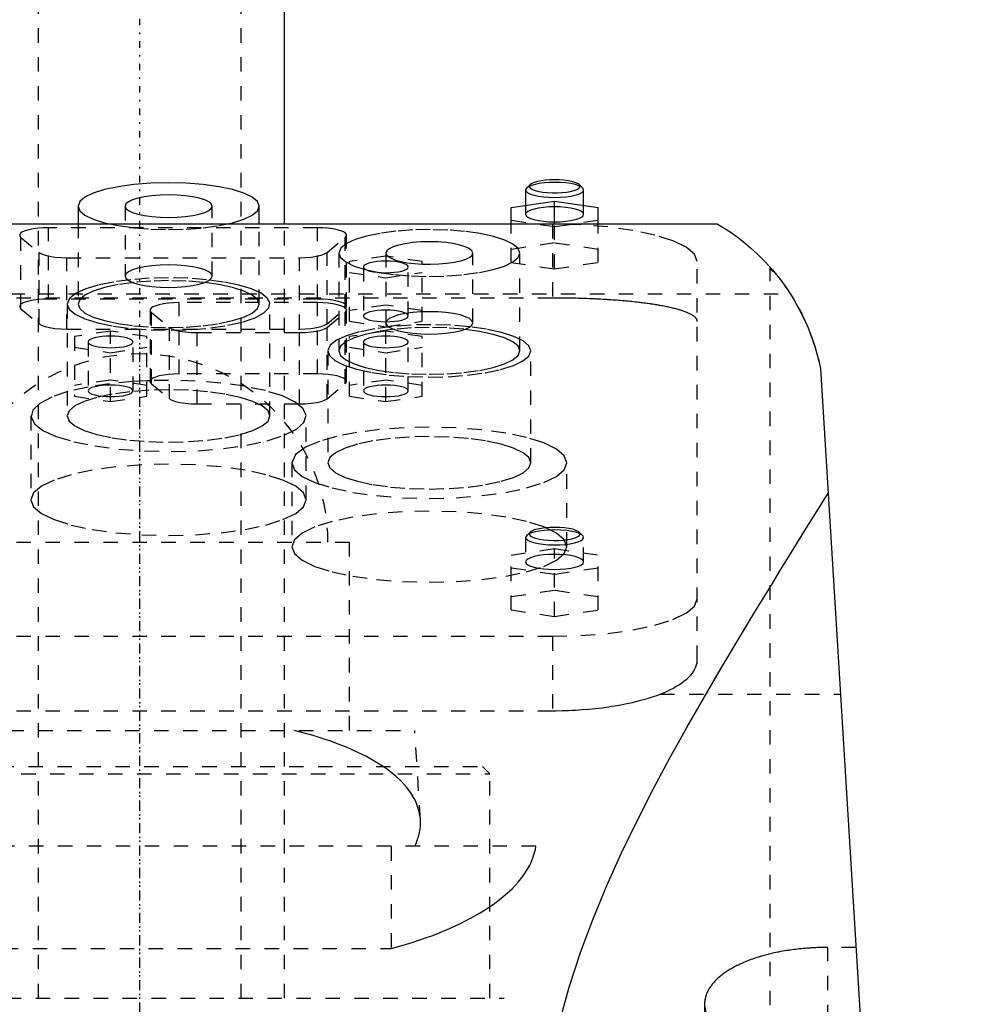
# Model space of a CAD drawing. Extents: x -90 to 90, y -1 to 861.
# Tile 8 of 9: x -8 to 57, y 573 to 641. Entities that reach past the tile are written whole.
import ezdxf

# ---------------------------------------------------------------- set-up
doc = ezdxf.new("R2010")
doc.units = 0
doc.linetypes.add('CENTER', pattern=[1.5, 0.45, -0.5, 0.05, -0.5])
doc.linetypes.add('DASHED', pattern=[2, 1, -1])
for name, color, linetype in [('AM_0', 7, 'CONTINUOUS'), ('AM_3', 7, 'DASHED'), ('AM_7', 7, 'CENTER')]:
    doc.layers.add(name, color=color, linetype=linetype)

msp = doc.modelspace()

# ---------------------------------------------------------------- linework, layer by layer
at = {"layer": 'AM_0', "color": 7, "linetype": 'CONTINUOUS'}
for p, q in [((10, 626.5), (10, 823)), ((26.964, 629.198), (26.723, 628.974)), ((30.577, 628.974), (30.336, 629.198)), ((26.723, 628.974), (26.65, 628.835)), ((26.65, 628.835), (26.65, 627.765)), ((30.65, 627.765), (30.65, 628.835)), ((25.65, 627.616), (28.65, 628.064)), ((28.65, 628.064), (31.65, 627.616)), ((28.65, 626.5), (28.65, 628.064)), ((-4.25, 627.708), (-4.25, 626.5)), ((8.25, 626.5), (8.25, 627.708)), ((25.65, 626.5), (25.65, 627.616)), ((31.65, 626.5), (31.65, 627.616)), ((-39.86, 626.5), (39.86, 626.5)), ((47, 616.5), (57, 453.55))]:
    msp.add_line(p, q, dxfattribs=at)
for points in [[(2, 629.326), (0.781, 629.294), (-0.392, 629.202), (-1.472, 629.053), (-2.419, 628.852), (-3.197, 628.607), (-3.774, 628.327), (-4.13, 628.024), (-4.25, 627.708)], [(8.25, 627.708), (8.13, 628.024), (7.774, 628.327), (7.197, 628.607), (6.419, 628.852), (5.472, 629.053), (4.392, 629.202), (3.219, 629.294), (2, 629.326)], [(28.65, 629.353), (28.281, 629.344), (27.924, 629.317), (27.593, 629.274), (27.298, 629.216), (27.049, 629.145), (26.855, 629.063), (26.723, 628.974)], [(28.65, 629.529), (28.327, 629.522), (28.015, 629.498), (27.725, 629.461), (27.467, 629.41), (27.249, 629.348), (27.08, 629.276), (26.964, 629.198)], [(30.336, 629.198), (30.22, 629.276), (30.051, 629.348), (29.833, 629.41), (29.575, 629.461), (29.285, 629.498), (28.973, 629.522), (28.65, 629.529)], [(30.65, 628.835), (30.612, 628.936), (30.498, 629.033), (30.313, 629.122), (30.064, 629.201), (29.761, 629.265), (29.415, 629.313), (29.04, 629.343), (28.65, 629.353)]]:
    msp.add_lwpolyline(points, dxfattribs=at)
for points in [[(39.86, 626.5, 0), (39.943, 626.451, 0), (40.169, 626.314, 0), (40.47, 626.124, 0), (40.644, 626.009, 0), (40.832, 625.881, 0), (41.246, 625.584, 0), (41.698, 625.234, 0), (42.178, 624.831, 0), (42.676, 624.374, 0), (43.183, 623.865, 0), (43.436, 623.59, 0), (43.689, 623.302, 0), (44.188, 622.688, 0), (44.671, 622.021, 0), (45.133, 621.304, 0), (45.566, 620.536, 0), (45.965, 619.72, 0), (46.149, 619.294, 0), (46.323, 618.857, 0), (46.634, 617.947, 0), (46.892, 616.993, 0), (47, 616.5, 0)], [(43.813, 623.156, 0), (43.843, 623.12, 0), (43.907, 623.042, 0), (43.975, 622.958, 0), (44.011, 622.913, 0), (44.047, 622.868, 0), (44.122, 622.772, 0), (44.2, 622.672, 0), (44.28, 622.567, 0), (44.361, 622.458, 0), (44.444, 622.344, 0), (44.486, 622.286, 0), (44.529, 622.226, 0), (44.616, 622.102, 0), (44.704, 621.973, 0), (44.794, 621.839, 0), (44.885, 621.7, 0), (44.977, 621.556, 0), (45.024, 621.482, 0), (45.07, 621.407, 0), (45.163, 621.254, 0), (45.256, 621.096, 0), (45.303, 621.016, 0)], [(45.758, 620.158, 0), (45.803, 620.067, 0), (45.89, 619.883, 0), (45.976, 619.696, 0), (46.018, 619.601, 0), (46.06, 619.505, 0), (46.142, 619.312, 0), (46.222, 619.115, 0), (46.3, 618.916, 0), (46.375, 618.715, 0), (46.449, 618.511, 0), (46.484, 618.408, 0), (46.519, 618.305, 0), (46.587, 618.097, 0), (46.652, 617.888, 0), (46.714, 617.677, 0), (46.773, 617.465, 0), (46.829, 617.251, 0), (46.856, 617.145, 0), (46.882, 617.037, 0), (46.932, 616.823, 0), (46.978, 616.608, 0), (47, 616.5, 0)], [(28.705, 570.125, 0), (28.993, 571.353, 0), (29.661, 573.773, 0), (30.438, 576.149, 0), (30.863, 577.322, 0), (31.309, 578.484, 0), (32.26, 580.78, 0), (33.277, 583.038, 0), (34.348, 585.259, 0), (35.462, 587.444, 0), (36.609, 589.592, 0), (37.191, 590.652, 0), (37.778, 591.703, 0), (38.962, 593.775, 0), (40.152, 595.808, 0), (41.34, 597.8, 0), (42.519, 599.747, 0), (43.681, 601.647, 0), (44.254, 602.579, 0), (44.821, 603.499, 0), (45.931, 605.298, 0), (47.006, 607.043, 0), (47.528, 607.894, 0)]]:
    msp.add_polyline3d(points, dxfattribs=at)
at = {"layer": 'AM_3', "color": 6, "linetype": 'DASHED'}
for p, q in [((-7, 834), (-7, 299)), ((7, 299), (7, 834)), ((26.65, 627.765), (26.65, 627.145)), ((30.65, 627.145), (30.65, 627.765)), ((-1, 627.708), (-1, 622.878)), ((5, 622.878), (5, 627.708)), ((28.5, 626.47), (-28.5, 626.47)), ((-4.25, 626.5), (-4.25, 620.946)), ((8.25, 620.946), (8.25, 626.5)), ((10, 339), (10, 626.5)), ((28.65, 626.271), (25.65, 626.719)), ((25.65, 623.822), (25.65, 626.5)), ((28.5, 626.47), (28.5, 621.365)), ((31.65, 626.719), (28.65, 626.271)), ((28.65, 623.374), (28.65, 626.5)), ((31.65, 623.822), (31.65, 626.5)), ((-6.28, 621.294), (-6.28, 626.22)), ((12.28, 626.22), (-6.28, 626.22)), ((12.28, 621.294), (12.28, 626.22)), ((14.28, 620.776), (14.28, 625.702)), ((-8.189, 620.622), (-8.189, 625.548)), ((-8.189, 625.548), (-6.939, 624.513)), ((12.939, 624.513), (14.189, 625.548)), ((14.189, 620.622), (14.189, 625.548)), ((28.65, 625.167), (25.65, 624.718)), ((31.65, 624.718), (28.65, 625.167)), ((-6.939, 619.586), (-6.939, 624.513)), ((12.939, 619.586), (12.939, 624.513)), ((13.75, 624.473), (13.75, 617.711)), ((17, 624.473), (17, 619.382)), ((23, 619.643), (23, 624.473)), ((26.25, 624.473), (26.129, 624.79)), ((26.25, 617.711), (26.25, 624.473)), ((-5.03, 624.149), (11.03, 624.149)), ((-5.03, 619.223), (-5.03, 624.149)), ((11.03, 619.223), (11.03, 624.149)), ((17, 624.257), (14.5, 623.883)), ((14.5, 619.755), (14.5, 623.883)), ((19.5, 623.883), (17, 624.257)), ((19.5, 619.755), (19.5, 623.883)), ((25.65, 623.822), (28.65, 623.374)), ((28.65, 623.374), (31.65, 623.822)), ((38.5, 596.365), (38.5, 623.882)), ((14.5, 623.136), (17, 622.763)), ((15.45, 623.51), (15.45, 620.129)), ((17, 622.763), (19.5, 623.136)), ((18.55, 620.129), (18.55, 623.51)), ((43.5, 623.519), (43.5, 453.55)), ((-44.917, 621.65), (44.917, 621.65)), ((28.5, 621.365), (-28.5, 621.365)), ((12.28, 621.294), (-6.28, 621.294)), ((-4.871, 621.293), (-5, 620.946)), ((-5, 620.946), (-5, 613.219)), ((-4.814, 621.361), (-4.871, 621.293)), ((2.72, 616.117), (2.72, 621.044)), ((12.28, 621.044), (2.72, 621.044)), ((8.99, 621.042), (8.814, 621.361)), ((9, 613.219), (9, 620.946)), ((12.28, 616.117), (12.28, 621.044)), ((-8.189, 620.622), (-6.939, 619.586)), ((0.72, 620.526), (0.72, 615.6)), ((0.811, 615.445), (0.811, 620.372)), ((0.811, 620.372), (2.061, 619.336)), ((12.939, 619.586), (14.189, 620.622)), ((12.939, 619.336), (14.189, 620.372)), ((14.189, 615.445), (14.189, 620.372)), ((14.28, 615.6), (14.28, 620.526)), ((17, 620.876), (14.5, 620.503)), ((19.5, 620.503), (17, 620.876)), ((14.5, 619.755), (17, 619.382)), ((17, 619.382), (19.5, 619.755)), ((-5.03, 619.223), (11.03, 619.223)), ((-2, 619.081), (-4.5, 618.707)), ((-2, 614.206), (-2, 619.081)), ((0.5, 618.707), (-2, 619.081)), ((2.061, 614.41), (2.061, 619.336)), ((3.97, 618.973), (11.03, 618.973)), ((3.97, 614.047), (3.97, 618.973)), ((11.03, 614.047), (11.03, 618.973)), ((12.939, 614.41), (12.939, 619.336)), ((17, 619.081), (14.5, 618.707)), ((17, 614.206), (17, 619.081)), ((19.5, 618.707), (17, 619.081)), ((-4.5, 618.707), (-4.5, 614.579)), ((-3.55, 618.333), (-3.55, 614.953)), ((-0.45, 614.953), (-0.45, 618.333)), ((0.5, 614.579), (0.5, 618.707)), ((14.5, 614.579), (14.5, 618.707)), ((15.45, 618.333), (15.45, 614.953)), ((18.55, 614.953), (18.55, 618.333)), ((19.5, 614.579), (19.5, 618.707)), ((-4.5, 617.96), (-2, 617.586)), ((-2, 617.586), (0.5, 617.96)), ((13, 617.711), (13, 609.984)), ((14.5, 617.96), (17, 617.586)), ((17, 617.586), (19.5, 617.96)), ((27, 609.984), (27, 617.711)), ((-2, 615.7), (-4.5, 615.326)), ((0.5, 615.326), (-2, 615.7)), ((0.498, 615.647), (-0.452, 615.595)), ((0.719, 615.655), (0.498, 615.647)), ((0.731, 615.656), (0.719, 615.655)), ((2, 615.678), (0.731, 615.656)), ((12.28, 616.117), (2.72, 616.117)), ((17, 615.7), (14.5, 615.326)), ((19.5, 615.326), (17, 615.7)), ((0.811, 615.445), (2.061, 614.41)), ((12.939, 614.41), (14.189, 615.445)), ((-4.5, 614.579), (-2, 614.206)), ((-2, 614.206), (0.5, 614.579)), ((14.5, 614.579), (17, 614.206)), ((17, 614.206), (19.5, 614.579)), ((3.97, 614.047), (11.03, 614.047)), ((-7.5, 613.219), (-7.5, 607.424)), ((11.5, 607.424), (11.5, 613.219)), ((10.5, 609.984), (10.5, 604.189)), ((29.5, 604.189), (29.5, 609.984)), ((26.723, 604.968), (26.65, 604.829)), ((26.65, 604.829), (26.65, 603.139)), ((26.964, 605.192), (26.723, 604.968)), ((30.577, 604.968), (30.336, 605.192)), ((30.65, 603.139), (30.65, 604.829)), ((-14.5, 604.5), (14.5, 604.5)), ((14.5, 591.5), (14.5, 604.5)), ((25.65, 603.61), (28.65, 604.059)), ((28.65, 604.059), (31.65, 603.61)), ((28.65, 599.368), (28.65, 604.059)), ((25.65, 599.816), (25.65, 603.61)), ((31.65, 599.816), (31.65, 603.61)), ((28.65, 602.266), (25.65, 602.714)), ((31.65, 602.714), (28.65, 602.266)), ((28.65, 601.161), (25.65, 600.713)), ((31.65, 600.713), (28.65, 601.161)), ((25.65, 599.816), (28.65, 599.368)), ((28.65, 599.368), (31.65, 599.816)), ((-28.5, 598), (28.5, 598)), ((28.5, 598), (28.5, 592.859)), ((35.934, 594), (48.381, 594)), ((-28.5, 592.859), (28.5, 592.859)), ((-19, 591.5), (19, 591.5)), ((19.386, 585.33), (19, 591.5)), ((-23.675, 589), (23.675, 589)), ((24.175, 588.5), (23.675, 589)), ((-24.175, 588.5), (24.175, 588.5)), ((24.175, 573), (24.175, 588.5)), ((27.357, 583.5), (-27.357, 583.5)), ((17.375, 583.5), (17.375, 576.439)), ((-17.375, 576.439), (17.375, 576.439)), ((47.5, 453.55), (47.5, 576.506)), ((49.454, 576.506), (47.5, 576.506)), ((-25.175, 573), (25.175, 573)), ((25.75, 493), (25.175, 573)), ((39, 572.578), (39, 453.55))]:
    msp.add_line(p, q, dxfattribs=at)
for points in [[(26.964, 629.198), (26.905, 629.111), (26.912, 629.024), (26.984, 628.938), (27.118, 628.858), (27.31, 628.785), (27.551, 628.724), (27.835, 628.676), (28.148, 628.642), (28.481, 628.626), (28.819, 628.626), (29.152, 628.642), (29.465, 628.676), (29.749, 628.724), (29.99, 628.785), (30.182, 628.858), (30.316, 628.938), (30.388, 629.024), (30.395, 629.111), (30.336, 629.198)], [(-1, 627.708), (-0.942, 627.556), (-0.772, 627.411), (-0.494, 627.277), (-0.121, 627.159), (0.333, 627.062), (0.852, 626.991), (1.415, 626.946), (2, 626.931), (2.585, 626.946), (3.148, 626.991), (3.667, 627.062), (4.121, 627.159), (4.494, 627.277), (4.772, 627.411), (4.942, 627.556), (5, 627.708), (4.942, 627.859), (4.772, 628.005), (4.494, 628.139), (4.121, 628.257), (3.667, 628.354), (3.148, 628.425), (2.585, 628.469), (2, 628.484)], [(2, 628.484), (1.415, 628.469), (0.852, 628.425), (0.333, 628.354), (-0.121, 628.257), (-0.494, 628.139), (-0.772, 628.005), (-0.942, 627.859), (-1, 627.708)], [(26.65, 628.835), (26.688, 628.734), (26.802, 628.637), (26.987, 628.547), (27.236, 628.469), (27.539, 628.404), (27.885, 628.357), (28.26, 628.327), (28.65, 628.317), (29.04, 628.327), (29.415, 628.357), (29.761, 628.404), (30.064, 628.469), (30.313, 628.547), (30.498, 628.637), (30.612, 628.734), (30.65, 628.835)], [(-4.25, 627.708), (-4.13, 627.392), (-3.774, 627.089), (-3.197, 626.809), (-2.419, 626.564), (-1.472, 626.363), (-0.392, 626.213), (0.781, 626.121), (2, 626.09), (3.219, 626.121), (4.392, 626.213), (5.472, 626.363), (6.419, 626.564), (7.197, 626.809), (7.774, 627.089), (8.13, 627.392), (8.25, 627.708)], [(28.65, 627.662), (28.26, 627.652), (27.885, 627.623), (27.539, 627.575), (27.236, 627.511), (26.987, 627.432), (26.802, 627.343), (26.688, 627.246), (26.65, 627.145), (26.688, 627.044), (26.802, 626.946), (26.987, 626.857), (27.236, 626.778), (27.539, 626.714), (27.885, 626.666), (28.26, 626.637), (28.65, 626.627), (29.04, 626.637), (29.415, 626.666), (29.761, 626.714), (30.064, 626.778), (30.313, 626.857), (30.498, 626.946), (30.612, 627.044), (30.65, 627.145)], [(30.65, 627.145), (30.612, 627.246), (30.498, 627.343), (30.313, 627.432), (30.064, 627.511), (29.761, 627.575), (29.415, 627.623), (29.04, 627.652), (28.65, 627.662)], [(38.5, 623.882), (38.308, 624.387), (37.739, 624.872), (36.815, 625.32), (35.571, 625.712), (34.056, 626.034), (32.327, 626.273), (30.451, 626.42), (28.5, 626.47)], [(-6.28, 626.22), (-6.652, 626.211), (-7.012, 626.184), (-7.346, 626.14), (-7.642, 626.081), (-7.891, 626.009), (-8.083, 625.926), (-8.213, 625.835), (-8.274, 625.739), (-8.266, 625.643), (-8.189, 625.548)], [(14.189, 625.548), (14.266, 625.643), (14.274, 625.739), (14.213, 625.835), (14.083, 625.926), (13.891, 626.009), (13.642, 626.081), (13.346, 626.14), (13.012, 626.184), (12.652, 626.211), (12.28, 626.22)], [(26.129, 624.79), (25.776, 625.091), (25.205, 625.368), (24.437, 625.612), (23.502, 625.813), (22.434, 625.963), (21.275, 626.056), (20.067, 626.09), (18.856, 626.063), (17.689, 625.976), (16.61, 625.832), (15.658, 625.636), (14.87, 625.397), (14.276, 625.122)], [(14.276, 625.122), (13.883, 624.805), (13.75, 624.473)], [(20, 625.249), (19.415, 625.234), (18.852, 625.19), (18.333, 625.118), (17.879, 625.022), (17.506, 624.904), (17.228, 624.77), (17.058, 624.624), (17, 624.473)], [(19.5, 623.707), (20.081, 623.697), (20.66, 623.715), (21.213, 623.763), (21.721, 623.837), (22.164, 623.935), (22.525, 624.053), (22.791, 624.188), (22.951, 624.333), (23, 624.483), (22.935, 624.633), (22.76, 624.777), (22.48, 624.91), (22.107, 625.025), (21.654, 625.12), (21.139, 625.191), (20.58, 625.235), (20, 625.249)], [(-6.939, 624.513), (-6.771, 624.412), (-6.526, 624.324), (-6.214, 624.25), (-5.85, 624.195), (-5.449, 624.161), (-5.03, 624.149)], [(11.03, 624.149), (11.449, 624.161), (11.85, 624.195), (12.214, 624.25), (12.526, 624.324), (12.771, 624.412), (12.939, 624.513)], [(13.75, 624.473), (13.87, 624.157), (14.226, 623.854), (14.803, 623.574), (15.581, 623.329), (16.528, 623.128), (17.608, 622.978), (18.781, 622.886), (20, 622.855), (21.219, 622.886), (22.392, 622.978), (23.472, 623.128), (24.419, 623.329), (25.197, 623.574), (25.774, 623.854), (26.13, 624.157), (26.25, 624.473)], [(17, 624.473), (17.036, 624.353), (17.143, 624.236)], [(17.143, 624.236), (17.355, 624.106), (17.656, 623.988), (18.034, 623.886), (18.478, 623.804), (18.972, 623.743), (19.5, 623.707)], [(-1, 622.878), (-0.942, 622.727), (-0.772, 622.581), (-0.494, 622.447), (-0.121, 622.329), (0.333, 622.233), (0.852, 622.161), (1.415, 622.117), (2, 622.102), (2.585, 622.117), (3.148, 622.161), (3.667, 622.233), (4.121, 622.329), (4.494, 622.447), (4.772, 622.581), (4.942, 622.727), (5, 622.878), (4.942, 623.03), (4.772, 623.175), (4.494, 623.31), (4.121, 623.427), (3.667, 623.524), (3.148, 623.596), (2.585, 623.64), (2, 623.655)], [(2, 623.655), (1.415, 623.64), (0.852, 623.596), (0.333, 623.524), (-0.121, 623.427), (-0.494, 623.31), (-0.772, 623.175), (-0.942, 623.03), (-1, 622.878)], [(2, 622.758), (0.668, 622.725), (-0.615, 622.627), (-1.802, 622.468), (-2.851, 622.253), (-3.722, 621.99), (-4.385, 621.689), (-4.814, 621.361)], [(8.814, 621.361), (8.385, 621.689), (7.722, 621.99), (6.851, 622.253), (5.802, 622.468), (4.615, 622.627), (3.332, 622.725), (2, 622.758)], [(-6.28, 621.294), (-6.652, 621.285), (-7.012, 621.258), (-7.346, 621.214), (-7.642, 621.155), (-7.891, 621.083), (-8.083, 621), (-8.213, 620.909), (-8.274, 620.813), (-8.266, 620.716), (-8.189, 620.622)], [(-5, 620.946), (-4.861, 620.587), (-4.449, 620.242), (-3.781, 619.925), (-2.884, 619.649), (-1.792, 619.424), (-0.55, 619.259), (0.793, 619.162), (2.185, 619.135), (3.569, 619.181), (4.891, 619.296), (6.098, 619.478), (7.142, 619.717), (7.982, 620.005), (8.584, 620.331), (8.925, 620.681), (8.99, 621.042)], [(2.72, 621.044), (2.348, 621.034), (1.988, 621.008), (1.654, 620.964), (1.358, 620.905), (1.109, 620.833), (0.917, 620.749), (0.787, 620.659), (0.726, 620.563), (0.734, 620.466), (0.811, 620.372)], [(14.189, 620.622), (14.266, 620.716), (14.274, 620.813), (14.213, 620.909), (14.083, 621), (13.891, 621.083), (13.642, 621.155), (13.346, 621.214), (13.012, 621.258), (12.652, 621.285), (12.28, 621.294)], [(14.189, 620.372), (14.266, 620.466), (14.274, 620.563), (14.213, 620.659), (14.083, 620.749), (13.891, 620.833), (13.642, 620.905), (13.346, 620.964), (13.012, 621.008), (12.652, 621.034), (12.28, 621.044)], [(17, 619.643), (17.058, 619.492), (17.228, 619.346), (17.506, 619.212), (17.879, 619.094), (18.333, 618.997), (18.852, 618.926), (19.415, 618.882), (20, 618.867), (20.585, 618.882), (21.148, 618.926), (21.667, 618.997), (22.121, 619.094), (22.494, 619.212), (22.772, 619.346), (22.942, 619.492), (23, 619.643), (22.942, 619.795), (22.772, 619.94), (22.494, 620.074), (22.121, 620.192), (21.667, 620.289), (21.148, 620.36), (20.585, 620.405), (20, 620.42)], [(20, 620.42), (19.415, 620.405), (18.852, 620.36), (18.333, 620.289), (17.879, 620.192), (17.506, 620.074), (17.228, 619.94), (17.058, 619.795), (17, 619.643)], [(-6.939, 619.586), (-6.771, 619.486), (-6.526, 619.397), (-6.214, 619.324), (-5.85, 619.269), (-5.449, 619.235), (-5.03, 619.223)], [(11.03, 619.223), (11.449, 619.235), (11.85, 619.269), (12.214, 619.324), (12.526, 619.397), (12.771, 619.486), (12.939, 619.586)], [(2.061, 619.336), (2.229, 619.236), (2.474, 619.147), (2.786, 619.074), (3.15, 619.019), (3.551, 618.985), (3.97, 618.973)], [(11.03, 618.973), (11.449, 618.985), (11.85, 619.019), (12.214, 619.074), (12.526, 619.147), (12.771, 619.236), (12.939, 619.336)], [(13.75, 617.711), (13.87, 617.396), (14.226, 617.092), (14.803, 616.813), (15.581, 616.567), (16.528, 616.366), (17.608, 616.217), (18.781, 616.125), (20, 616.094), (21.219, 616.125), (22.392, 616.217), (23.472, 616.366), (24.419, 616.567), (25.197, 616.813), (25.774, 617.092), (26.13, 617.396), (26.25, 617.711), (26.13, 618.027), (25.774, 618.33), (25.197, 618.61), (24.419, 618.855), (23.472, 619.056), (22.392, 619.206), (21.219, 619.298), (20, 619.329)], [(20, 619.329), (18.781, 619.298), (17.608, 619.206), (16.528, 619.056), (15.581, 618.855), (14.803, 618.61), (14.226, 618.33), (13.87, 618.027), (13.75, 617.711)], [(27, 617.711), (26.868, 618.061), (26.477, 618.398), (25.842, 618.709), (24.986, 618.983), (23.943, 619.208), (22.751, 619.377), (21.455, 619.483), (20.104, 619.523), (18.749, 619.494), (17.442, 619.398), (16.231, 619.238), (15.162, 619.021), (14.275, 618.754)], [(14.275, 618.754), (13.596, 618.443), (13.166, 618.103), (13.001, 617.748), (13.11, 617.392), (13.486, 617.048), (14.116, 616.73), (14.975, 616.45), (16.03, 616.219), (17.239, 616.046), (18.556, 615.938), (19.929, 615.9), (21.304, 615.931), (22.629, 616.032), (23.852, 616.198), (24.924, 616.424), (25.805, 616.699), (26.46, 617.014), (26.864, 617.356), (27, 617.711)], [(-3.556, 615.214), (-4.944, 614.897), (-6.069, 614.517), (-6.888, 614.087), (-7.37, 613.625), (-7.496, 613.147), (-7.261, 612.672), (-6.676, 612.217), (-5.76, 611.801), (-4.551, 611.438), (-3.092, 611.143), (-1.441, 610.927), (0.341, 610.798), (2.187, 610.761), (4.025, 610.817), (5.786, 610.964), (7.403, 611.197), (8.816, 611.506), (9.969, 611.881), (10.821, 612.306), (11.337, 612.766), (11.5, 613.243), (11.301, 613.719), (10.75, 614.177), (9.866, 614.598), (8.684, 614.966), (7.249, 615.268), (5.614, 615.493), (3.842, 615.631), (2, 615.678)], [(-0.452, 615.595), (-2.071, 615.441), (-3.556, 615.214)], [(2.72, 616.117), (2.348, 616.108), (1.988, 616.081), (1.654, 616.038), (1.358, 615.979), (1.109, 615.906), (0.917, 615.823), (0.787, 615.732), (0.726, 615.637), (0.734, 615.54), (0.811, 615.445)], [(14.189, 615.445), (14.266, 615.54), (14.274, 615.637), (14.213, 615.732), (14.083, 615.823), (13.891, 615.906), (13.642, 615.979), (13.346, 616.038), (13.012, 616.081), (12.652, 616.108), (12.28, 616.117)], [(2, 615.031), (0.634, 614.996), (-0.679, 614.893), (-1.889, 614.725), (-2.95, 614.5), (-3.82, 614.226), (-4.467, 613.912), (-4.865, 613.573), (-5, 613.219), (-4.865, 612.866), (-4.467, 612.526), (-3.82, 612.213), (-2.95, 611.938), (-1.889, 611.713), (-0.679, 611.545), (0.634, 611.442), (2, 611.407), (3.366, 611.442), (4.679, 611.545), (5.889, 611.713), (6.95, 611.938), (7.82, 612.213), (8.467, 612.526), (8.865, 612.866), (9, 613.219)], [(9, 613.219), (8.865, 613.573), (8.467, 613.912), (7.82, 614.226), (6.95, 614.5), (5.889, 614.725), (4.679, 614.893), (3.366, 614.996), (2, 615.031)], [(2.061, 614.41), (2.229, 614.31), (2.474, 614.221), (2.786, 614.147), (3.15, 614.092), (3.551, 614.058), (3.97, 614.047)], [(11.03, 614.047), (11.449, 614.058), (11.85, 614.092), (12.214, 614.147), (12.526, 614.221), (12.771, 614.31), (12.939, 614.41)], [(10.5, 609.984), (10.683, 609.504), (11.223, 609.043), (12.101, 608.618), (13.282, 608.245), (14.722, 607.939), (16.365, 607.712), (18.147, 607.572), (20, 607.525), (21.853, 607.572), (23.635, 607.712), (25.278, 607.939), (26.718, 608.245), (27.899, 608.618), (28.777, 609.043), (29.317, 609.504), (29.5, 609.984), (29.317, 610.464), (28.777, 610.925), (27.899, 611.35), (26.718, 611.722), (25.278, 612.028), (23.635, 612.255), (21.853, 612.395), (20, 612.443)], [(20, 612.443), (18.254, 612.401), (16.567, 612.276), (14.997, 612.074), (13.597, 611.8), (12.416, 611.465), (11.494, 611.079)], [(20, 611.796), (18.634, 611.761), (17.321, 611.658), (16.111, 611.49), (15.05, 611.265), (14.18, 610.99), (13.533, 610.677), (13.135, 610.337), (13, 609.984), (13.135, 609.63), (13.533, 609.291), (14.18, 608.977), (15.05, 608.703), (16.111, 608.477), (17.321, 608.31), (18.634, 608.207), (20, 608.172), (21.366, 608.207), (22.679, 608.31), (23.889, 608.477), (24.95, 608.703), (25.82, 608.977), (26.467, 609.291), (26.865, 609.63), (27, 609.984)], [(27, 609.984), (26.865, 610.337), (26.467, 610.677), (25.82, 610.99), (24.95, 611.265), (23.889, 611.49), (22.679, 611.658), (21.366, 611.761), (20, 611.796)], [(11.494, 611.079), (10.752, 610.546), (10.5, 609.984)], [(26.65, 604.829), (26.688, 604.73), (26.799, 604.633), (26.98, 604.545), (27.224, 604.467), (27.521, 604.402), (27.861, 604.354), (28.231, 604.323), (28.616, 604.312), (29.003, 604.32), (29.376, 604.347), (29.722, 604.392), (30.028, 604.454), (30.282, 604.53), (30.474, 604.617), (30.598, 604.712), (30.649, 604.812), (30.624, 604.912), (30.526, 605.009), (30.356, 605.099), (30.123, 605.18), (29.834, 605.247), (29.501, 605.298)], [(28.65, 605.347), (28.281, 605.338), (27.924, 605.312), (27.593, 605.269), (27.298, 605.211), (27.049, 605.14), (26.855, 605.058), (26.723, 604.968)], [(26.964, 605.192), (26.905, 605.103), (26.914, 605.013), (26.993, 604.926), (27.137, 604.843), (27.341, 604.77), (27.597, 604.709), (27.894, 604.662), (28.222, 604.632), (28.566, 604.618), (28.914, 604.623), (29.251, 604.646), (29.565, 604.685), (29.842, 604.739), (30.072, 604.807), (30.246, 604.885), (30.357, 604.971), (30.399, 605.06), (30.373, 605.15), (30.279, 605.237), (30.119, 605.317), (29.902, 605.387), (29.635, 605.445), (29.329, 605.488), (28.997, 605.515), (28.65, 605.524)], [(28.65, 605.524), (28.327, 605.516), (28.015, 605.493), (27.725, 605.455), (27.467, 605.405), (27.249, 605.342), (27.08, 605.271), (26.964, 605.192)], [(29.501, 605.298), (29.086, 605.335), (28.65, 605.347)], [(26.65, 603.139), (26.688, 603.038), (26.802, 602.941), (26.987, 602.851), (27.236, 602.773), (27.539, 602.709), (27.885, 602.661), (28.26, 602.631), (28.65, 602.621), (29.04, 602.631), (29.415, 602.661), (29.761, 602.709), (30.064, 602.773), (30.313, 602.851), (30.498, 602.941), (30.612, 603.038), (30.65, 603.139), (30.612, 603.24), (30.498, 603.337), (30.313, 603.427), (30.064, 603.505), (29.761, 603.569), (29.415, 603.617), (29.04, 603.647), (28.65, 603.657)], [(28.65, 603.657), (28.26, 603.647), (27.885, 603.617), (27.539, 603.569), (27.236, 603.505), (26.987, 603.427), (26.802, 603.337), (26.688, 603.24), (26.65, 603.139)], [(28.5, 598), (30.451, 598.05), (32.327, 598.197), (34.056, 598.436), (35.571, 598.758), (36.815, 599.15), (37.739, 599.598), (38.308, 600.083), (38.5, 600.588)]]:
    msp.add_lwpolyline(points, dxfattribs=at)
for points in [[(18.55, 623.51), (18.52, 623.588), (18.432, 623.663), (18.289, 623.733), (18.096, 623.793), (17.861, 623.843), (17.593, 623.88), (17.302, 623.903), (17, 623.911), (16.698, 623.903), (16.407, 623.88), (16.139, 623.843), (15.904, 623.793), (15.711, 623.733), (15.568, 623.663), (15.48, 623.588), (15.45, 623.51), (15.48, 623.432), (15.568, 623.356), (15.711, 623.287), (15.904, 623.226), (16.139, 623.176), (16.407, 623.139), (16.698, 623.116), (17, 623.109), (17.302, 623.116), (17.593, 623.139), (17.861, 623.176), (18.096, 623.226), (18.289, 623.287), (18.432, 623.356), (18.52, 623.432)], [(8.25, 620.946), (8.13, 621.262), (7.774, 621.566), (7.197, 621.845), (6.419, 622.09), (5.472, 622.291), (4.392, 622.441), (3.219, 622.533), (2, 622.564), (0.781, 622.533), (-0.392, 622.441), (-1.472, 622.291), (-2.419, 622.09), (-3.197, 621.845), (-3.774, 621.566), (-4.13, 621.262), (-4.25, 620.946), (-4.13, 620.631), (-3.774, 620.327), (-3.197, 620.048), (-2.419, 619.803), (-1.472, 619.601), (-0.392, 619.452), (0.781, 619.36), (2, 619.329), (3.219, 619.36), (4.392, 619.452), (5.472, 619.601), (6.419, 619.803), (7.197, 620.048), (7.774, 620.327), (8.13, 620.631)], [(18.55, 620.129), (18.52, 620.207), (18.432, 620.283), (18.289, 620.352), (18.096, 620.413), (17.861, 620.463), (17.593, 620.5), (17.302, 620.522), (17, 620.53), (16.698, 620.522), (16.407, 620.5), (16.139, 620.463), (15.904, 620.413), (15.711, 620.352), (15.568, 620.283), (15.48, 620.207), (15.45, 620.129), (15.48, 620.051), (15.568, 619.976), (15.711, 619.906), (15.904, 619.845), (16.139, 619.795), (16.407, 619.758), (16.698, 619.736), (17, 619.728), (17.302, 619.736), (17.593, 619.758), (17.861, 619.795), (18.096, 619.845), (18.289, 619.906), (18.432, 619.976), (18.52, 620.051)], [(-0.45, 618.333), (-0.48, 618.412), (-0.568, 618.487), (-0.711, 618.556), (-0.904, 618.617), (-1.139, 618.667), (-1.407, 618.704), (-1.698, 618.727), (-2, 618.735), (-2.302, 618.727), (-2.593, 618.704), (-2.861, 618.667), (-3.096, 618.617), (-3.289, 618.556), (-3.432, 618.487), (-3.52, 618.412), (-3.55, 618.333), (-3.52, 618.255), (-3.432, 618.18), (-3.289, 618.111), (-3.096, 618.05), (-2.861, 618), (-2.593, 617.963), (-2.302, 617.94), (-2, 617.932), (-1.698, 617.94), (-1.407, 617.963), (-1.139, 618), (-0.904, 618.05), (-0.711, 618.111), (-0.568, 618.18), (-0.48, 618.255)], [(18.55, 618.333), (18.52, 618.412), (18.432, 618.487), (18.289, 618.556), (18.096, 618.617), (17.861, 618.667), (17.593, 618.704), (17.302, 618.727), (17, 618.735), (16.698, 618.727), (16.407, 618.704), (16.139, 618.667), (15.904, 618.617), (15.711, 618.556), (15.568, 618.487), (15.48, 618.412), (15.45, 618.333), (15.48, 618.255), (15.568, 618.18), (15.711, 618.111), (15.904, 618.05), (16.139, 618), (16.407, 617.963), (16.698, 617.94), (17, 617.932), (17.302, 617.94), (17.593, 617.963), (17.861, 618), (18.096, 618.05), (18.289, 618.111), (18.432, 618.18), (18.52, 618.255)], [(-0.45, 614.953), (-0.48, 615.031), (-0.568, 615.106), (-0.711, 615.176), (-0.904, 615.236), (-1.139, 615.286), (-1.407, 615.323), (-1.698, 615.346), (-2, 615.354), (-2.302, 615.346), (-2.593, 615.323), (-2.861, 615.286), (-3.096, 615.236), (-3.289, 615.176), (-3.432, 615.106), (-3.52, 615.031), (-3.55, 614.953), (-3.52, 614.874), (-3.432, 614.799), (-3.289, 614.73), (-3.096, 614.669), (-2.861, 614.619), (-2.593, 614.582), (-2.302, 614.559), (-2, 614.551), (-1.698, 614.559), (-1.407, 614.582), (-1.139, 614.619), (-0.904, 614.669), (-0.711, 614.73), (-0.568, 614.799), (-0.48, 614.874)], [(18.55, 614.953), (18.52, 615.031), (18.432, 615.106), (18.289, 615.176), (18.096, 615.236), (17.861, 615.286), (17.593, 615.323), (17.302, 615.346), (17, 615.354), (16.698, 615.346), (16.407, 615.323), (16.139, 615.286), (15.904, 615.236), (15.711, 615.176), (15.568, 615.106), (15.48, 615.031), (15.45, 614.953), (15.48, 614.874), (15.568, 614.799), (15.711, 614.73), (15.904, 614.669), (16.139, 614.619), (16.407, 614.582), (16.698, 614.559), (17, 614.551), (17.302, 614.559), (17.593, 614.582), (17.861, 614.619), (18.096, 614.669), (18.289, 614.73), (18.432, 614.799), (18.52, 614.874)], [(-7.5, 607.424), (-7.317, 606.944), (-6.777, 606.483), (-5.899, 606.058), (-4.718, 605.685), (-3.278, 605.379), (-1.635, 605.152), (0.147, 605.012), (2, 604.965), (3.853, 605.012), (5.635, 605.152), (7.278, 605.379), (8.718, 605.685), (9.899, 606.058), (10.777, 606.483), (11.317, 606.944), (11.5, 607.424), (11.317, 607.904), (10.777, 608.365), (9.899, 608.79), (8.718, 609.162), (7.278, 609.468), (5.635, 609.695), (3.853, 609.835), (2, 609.883), (0.147, 609.835), (-1.635, 609.695), (-3.278, 609.468), (-4.718, 609.162), (-5.899, 608.79), (-6.777, 608.365), (-7.317, 607.904)], [(10.5, 604.189), (10.683, 603.709), (11.223, 603.248), (12.101, 602.823), (13.282, 602.45), (14.722, 602.144), (16.365, 601.917), (18.147, 601.777), (20, 601.73), (21.853, 601.777), (23.635, 601.917), (25.278, 602.144), (26.718, 602.45), (27.899, 602.823), (28.777, 603.248), (29.317, 603.709), (29.5, 604.189), (29.317, 604.668), (28.777, 605.13), (27.899, 605.555), (26.718, 605.927), (25.278, 606.233), (23.635, 606.46), (21.853, 606.6), (20, 606.647), (18.147, 606.6), (16.365, 606.46), (14.722, 606.233), (13.282, 605.927), (12.101, 605.555), (11.223, 605.13), (10.683, 604.668)]]:
    msp.add_lwpolyline(points, close=True, dxfattribs=at)
for points in [[(43.5, 623.519, 0), (43.501, 623.509, 0), (43.503, 623.49, 0), (43.507, 623.47, 0), (43.51, 623.461, 0), (43.513, 623.451, 0), (43.521, 623.431, 0), (43.53, 623.411, 0), (43.542, 623.391, 0), (43.555, 623.371, 0), (43.571, 623.351, 0), (43.579, 623.341, 0), (43.588, 623.331, 0), (43.607, 623.31, 0), (43.628, 623.29, 0), (43.651, 623.27, 0), (43.676, 623.249, 0), (43.703, 623.228, 0), (43.717, 623.218, 0), (43.732, 623.208, 0), (43.763, 623.187, 0), (43.795, 623.167, 0), (43.812, 623.156, 0)], [(38.5, 619.738, 0), (38.5, 619.75, 0), (38.498, 619.774, 0), (38.494, 619.799, 0), (38.491, 619.811, 0), (38.488, 619.823, 0), (38.48, 619.847, 0), (38.47, 619.871, 0), (38.458, 619.896, 0), (38.444, 619.92, 0), (38.427, 619.944, 0), (38.418, 619.957, 0), (38.409, 619.969, 0), (38.388, 619.993, 0), (38.366, 620.017, 0), (38.341, 620.042, 0), (38.314, 620.066, 0), (38.285, 620.09, 0), (38.27, 620.102, 0), (38.254, 620.114, 0), (38.22, 620.138, 0), (38.185, 620.162, 0), (38.166, 620.174, 0), (38.147, 620.186, 0), (38.107, 620.209, 0), (38.065, 620.233, 0), (38.043, 620.245, 0), (38.021, 620.256, 0), (37.975, 620.28, 0), (37.927, 620.303, 0), (37.876, 620.326, 0), (37.824, 620.349, 0), (37.769, 620.372, 0), (37.741, 620.383, 0), (37.713, 620.394, 0), (37.654, 620.417, 0), (37.594, 620.439, 0), (37.531, 620.461, 0), (37.466, 620.483, 0), (37.4, 620.504, 0), (37.366, 620.515, 0), (37.332, 620.526, 0), (37.262, 620.547, 0), (37.19, 620.568, 0), (37.116, 620.588, 0), (37.04, 620.609, 0), (36.963, 620.629, 0), (36.924, 620.639, 0), (36.884, 620.649, 0), (36.803, 620.669, 0), (36.721, 620.688, 0), (36.637, 620.707, 0), (36.552, 620.726, 0), (36.465, 620.745, 0), (36.422, 620.754, 0), (36.377, 620.763, 0), (36.288, 620.782, 0), (36.197, 620.799, 0), (36.105, 620.817, 0), (36.011, 620.834, 0), (35.917, 620.851, 0), (35.869, 620.859, 0), (35.821, 620.867, 0), (35.724, 620.884, 0), (35.627, 620.9, 0), (35.578, 620.908, 0), (35.528, 620.915, 0), (35.428, 620.931, 0), (35.326, 620.946, 0), (35.274, 620.954, 0), (35.222, 620.961, 0), (35.116, 620.976, 0), (35.008, 620.991, 0), (34.899, 621.006, 0), (34.788, 621.02, 0), (34.675, 621.034, 0), (34.618, 621.041, 0), (34.56, 621.048, 0), (34.444, 621.062, 0), (34.327, 621.075, 0), (34.208, 621.088, 0), (34.087, 621.101, 0), (33.965, 621.114, 0), (33.904, 621.12, 0), (33.842, 621.126, 0), (33.717, 621.138, 0), (33.591, 621.15, 0), (33.463, 621.161, 0), (33.334, 621.173, 0), (33.204, 621.184, 0), (33.139, 621.189, 0), (33.073, 621.194, 0), (32.941, 621.205, 0), (32.808, 621.215, 0), (32.674, 621.224, 0), (32.538, 621.234, 0), (32.402, 621.243, 0), (32.334, 621.247, 0), (32.265, 621.252, 0), (32.127, 621.26, 0), (31.989, 621.268, 0), (31.849, 621.276, 0), (31.709, 621.284, 0), (31.568, 621.291, 0), (31.498, 621.294, 0), (31.427, 621.298, 0), (31.285, 621.304, 0), (31.143, 621.31, 0), (31.072, 621.313, 0), (31.001, 621.316, 0), (30.857, 621.322, 0), (30.714, 621.327, 0), (30.642, 621.329, 0), (30.571, 621.332, 0), (30.427, 621.336, 0), (30.283, 621.34, 0), (30.139, 621.344, 0), (29.995, 621.347, 0), (29.852, 621.351, 0), (29.78, 621.352, 0), (29.708, 621.354, 0), (29.564, 621.356, 0), (29.421, 621.358, 0), (29.278, 621.36, 0), (29.136, 621.362, 0), (28.993, 621.363, 0), (28.922, 621.363, 0), (28.852, 621.364, 0), (28.711, 621.364, 0), (28.57, 621.365, 0), (28.5, 621.365, 0)], [(45.303, 621.016, 0), (45.38, 620.88, 0), (45.533, 620.599, 0), (45.684, 620.308, 0), (45.758, 620.158, 0)], [(35.934, 594, 0), (36.065, 594.054, 0), (36.321, 594.165, 0), (36.567, 594.28, 0), (36.685, 594.339, 0), (36.801, 594.399, 0), (37.022, 594.522, 0), (37.23, 594.649, 0), (37.424, 594.779, 0), (37.603, 594.911, 0), (37.766, 595.046, 0), (37.842, 595.114, 0), (37.914, 595.183, 0), (38.045, 595.321, 0), (38.16, 595.461, 0), (38.258, 595.601, 0), (38.339, 595.741, 0), (38.403, 595.882, 0), (38.429, 595.952, 0), (38.451, 596.021, 0), (38.483, 596.16, 0), (38.498, 596.297, 0), (38.5, 596.365, 0)], [(28.5, 592.859, 0), (28.725, 592.86, 0), (29.179, 592.867, 0), (29.637, 592.881, 0), (29.867, 592.891, 0), (30.098, 592.903, 0), (30.559, 592.933, 0), (31.018, 592.97, 0), (31.473, 593.016, 0), (31.923, 593.068, 0), (32.366, 593.128, 0), (32.584, 593.161, 0), (32.799, 593.195, 0), (33.223, 593.269, 0), (33.635, 593.35, 0), (34.033, 593.436, 0), (34.416, 593.529, 0), (34.783, 593.626, 0), (34.961, 593.676, 0), (35.133, 593.728, 0), (35.465, 593.833, 0), (35.78, 593.943, 0), (35.934, 594, 0)], [(19.386, 585.33, 0), (19.366, 585.541, 0), (19.284, 585.96, 0), (19.148, 586.374, 0), (19.06, 586.579, 0), (18.958, 586.783, 0), (18.715, 587.184, 0), (18.42, 587.576, 0), (18.075, 587.957, 0), (17.683, 588.327, 0), (17.246, 588.683, 0), (17.012, 588.855, 0), (16.767, 589.025, 0), (16.238, 589.359, 0), (15.654, 589.686, 0), (15.017, 590.004, 0), (14.328, 590.31, 0), (13.589, 590.603, 0), (13.202, 590.744, 0), (12.804, 590.881, 0), (11.975, 591.142, 0), (11.106, 591.385, 0), (10.658, 591.5, 0)], [(18.99, 583.5, 0), (19.015, 583.55, 0), (19.061, 583.65, 0), (19.104, 583.751, 0), (19.125, 583.801, 0), (19.145, 583.851, 0), (19.182, 583.952, 0), (19.217, 584.054, 0), (19.248, 584.155, 0), (19.277, 584.257, 0), (19.302, 584.359, 0), (19.314, 584.41, 0), (19.324, 584.461, 0), (19.343, 584.563, 0), (19.359, 584.665, 0), (19.372, 584.768, 0), (19.382, 584.87, 0), (19.388, 584.972, 0), (19.39, 585.024, 0), (19.392, 585.075, 0), (19.392, 585.177, 0), (19.388, 585.279, 0), (19.386, 585.33, 0)], [(17.375, 576.439, 0), (17.87, 576.573, 0), (18.826, 576.856, 0), (19.736, 577.159, 0), (20.171, 577.317, 0), (20.594, 577.479, 0), (21.398, 577.813, 0), (22.145, 578.158, 0), (22.85, 578.519, 0), (23.517, 578.899, 0), (24.141, 579.295, 0), (24.435, 579.499, 0), (24.717, 579.706, 0), (25.242, 580.13, 0), (25.714, 580.565, 0), (26.129, 581.008, 0), (26.487, 581.458, 0), (26.785, 581.912, 0), (26.912, 582.14, 0), (27.024, 582.367, 0), (27.202, 582.823, 0), (27.32, 583.275, 0), (27.357, 583.5, 0)], [(47.5, 576.506, 0), (47.438, 576.506, 0), (47.312, 576.505, 0), (47.186, 576.504, 0), (47.123, 576.502, 0), (47.06, 576.501, 0), (46.934, 576.498, 0), (46.807, 576.493, 0), (46.679, 576.488, 0), (46.552, 576.482, 0), (46.424, 576.475, 0), (46.361, 576.472, 0), (46.297, 576.467, 0), (46.169, 576.459, 0), (46.042, 576.449, 0), (45.914, 576.439, 0), (45.787, 576.427, 0), (45.66, 576.415, 0), (45.596, 576.408, 0), (45.533, 576.402, 0), (45.406, 576.388, 0), (45.28, 576.373, 0), (45.217, 576.365, 0), (45.154, 576.357, 0), (45.029, 576.34, 0), (44.905, 576.322, 0), (44.843, 576.313, 0), (44.781, 576.304, 0), (44.657, 576.284, 0), (44.535, 576.264, 0), (44.413, 576.243, 0), (44.292, 576.221, 0), (44.172, 576.199, 0), (44.112, 576.187, 0), (44.053, 576.175, 0), (43.934, 576.151, 0), (43.817, 576.126, 0), (43.701, 576.1, 0), (43.585, 576.073, 0), (43.471, 576.045, 0), (43.415, 576.032, 0), (43.358, 576.017, 0), (43.247, 575.988, 0), (43.136, 575.959, 0), (43.027, 575.929, 0), (42.919, 575.898, 0), (42.813, 575.866, 0), (42.76, 575.85, 0), (42.708, 575.834, 0), (42.604, 575.801, 0), (42.502, 575.768, 0), (42.402, 575.734, 0), (42.302, 575.7, 0), (42.205, 575.665, 0), (42.157, 575.647, 0), (42.109, 575.629, 0), (42.015, 575.593, 0), (41.922, 575.557, 0), (41.831, 575.52, 0), (41.742, 575.483, 0), (41.654, 575.446, 0), (41.611, 575.427, 0), (41.569, 575.408, 0), (41.484, 575.37, 0), (41.4, 575.331, 0), (41.358, 575.311, 0), (41.317, 575.291, 0), (41.235, 575.251, 0), (41.154, 575.21, 0), (41.114, 575.189, 0), (41.075, 575.168, 0), (40.996, 575.126, 0), (40.919, 575.083, 0), (40.843, 575.039, 0), (40.768, 574.995, 0), (40.694, 574.951, 0), (40.658, 574.928, 0), (40.622, 574.906, 0), (40.551, 574.86, 0), (40.481, 574.814, 0), (40.413, 574.767, 0), (40.346, 574.72, 0), (40.281, 574.672, 0), (40.249, 574.648, 0), (40.217, 574.624, 0), (40.155, 574.575, 0), (40.094, 574.526, 0), (40.034, 574.476, 0), (39.977, 574.426, 0), (39.92, 574.376, 0), (39.893, 574.351, 0), (39.866, 574.325, 0), (39.813, 574.274, 0), (39.761, 574.223, 0), (39.712, 574.171, 0), (39.664, 574.119, 0), (39.617, 574.067, 0), (39.595, 574.04, 0), (39.572, 574.014, 0), (39.529, 573.961, 0), (39.488, 573.908, 0), (39.448, 573.854, 0), (39.41, 573.801, 0), (39.374, 573.747, 0), (39.356, 573.72, 0), (39.339, 573.693, 0), (39.306, 573.639, 0), (39.275, 573.584, 0), (39.26, 573.557, 0), (39.245, 573.53, 0), (39.218, 573.475, 0), (39.191, 573.421, 0), (39.179, 573.393, 0), (39.167, 573.366, 0), (39.144, 573.311, 0), (39.123, 573.256, 0), (39.104, 573.202, 0), (39.086, 573.147, 0), (39.071, 573.092, 0), (39.063, 573.065, 0), (39.056, 573.038, 0), (39.044, 572.983, 0), (39.033, 572.929, 0), (39.023, 572.874, 0), (39.015, 572.82, 0), (39.009, 572.766, 0), (39.007, 572.739, 0), (39.005, 572.712, 0), (39.002, 572.658, 0), (39, 572.605, 0), (39, 572.578, 0)], [(39, 572.578, 0), (39.003, 572.465, 0), (39.031, 572.236, 0), (39.087, 572.003, 0), (39.127, 571.887, 0), (39.173, 571.77, 0), (39.29, 571.535, 0), (39.436, 571.303, 0), (39.612, 571.073, 0), (39.818, 570.847, 0), (40.052, 570.627, 0), (40.18, 570.52, 0), (40.314, 570.414, 0), (40.601, 570.209, 0), (40.912, 570.012, 0), (41.245, 569.827, 0), (41.596, 569.652, 0), (41.97, 569.487, 0), (42.168, 569.407, 0), (42.374, 569.328, 0), (42.806, 569.179, 0), (43.262, 569.042, 0), (43.499, 568.978, 0)]]:
    msp.add_polyline3d(points, dxfattribs=at)
msp.add_arc((0, 604.5), 13, 0, 180, dxfattribs=at)
at = {"layer": 'AM_7', "color": 4, "linetype": 'CENTER'}
for p, q in [((0, 860.75), (0, 272.25)), ((0, 619.2), (0, 339.31))]:
    msp.add_line(p, q, dxfattribs=at)

doc.saveas('drawing.dxf')
